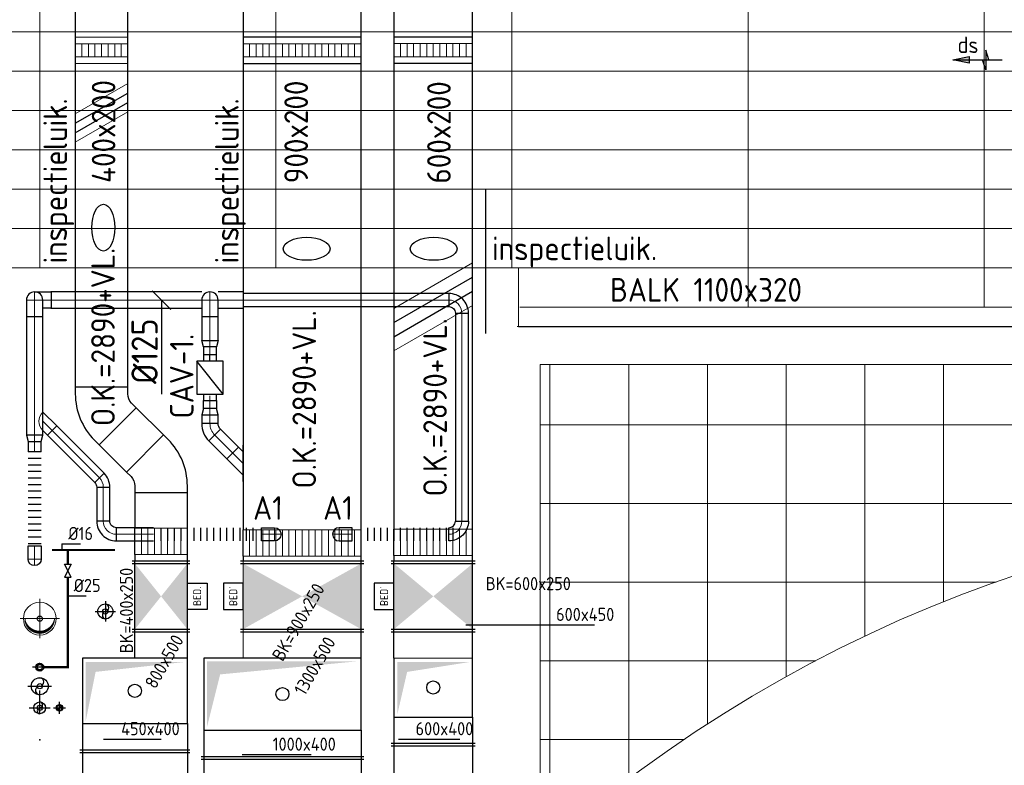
# Model space of a CAD drawing. Header units: millimetres. Extents: x -73257 to 31053, y 5203 to 51987.
# Tile 40 of 58: x -56721 to -49215, y 40026 to 45710. Entities that reach past the tile are written whole.
import ezdxf
from ezdxf.enums import TextEntityAlignment as Align

# ---------------------------------------------------------------- set-up
doc = ezdxf.new("R2010")
doc.units = ezdxf.units.MM
doc.header["$LTSCALE"] = 50
doc.linetypes.add('CENTER', pattern=[50.8, 31.75, -6.35, 6.35, -6.35])
doc.linetypes.add('DASHDOT', pattern=[25.4, 12.7, -6.35, 0, -6.35])
for name, color, linetype in [('4plfd', 254, 'Continuous'), ('BALKEN', 7, 'Continuous'), ('SCHACHT-SPARING', 7, 'Continuous'), ('WL$2----_STRAMIEN', 1, 'CENTER'), ('WL522---_HARTLIJN', 1, 'DASHDOT'), ('WL522---_VWA', 2, 'Continuous'), ('WL523---_HWA', 2, 'Continuous'), ('WL532---_GRIJS_WATER', 30, 'Continuous'), ('WL532---_KW-HD', 7, 'Continuous'), ('WL570---_RETOUR', 100, 'Continuous'), ('WL570---_TOEVOER', 200, 'Continuous'), ('WM570---_RETOUR', 2, 'Continuous'), ('WM570---_TOEVOER', 2, 'Continuous')]:
    doc.layers.add(name, color=color, linetype=linetype)
for name, color, linetype, lineweight in [('WL570---_BESTAAND-HARTLIJN', 161, 'Continuous', 0), ('WL570---_BESTAAND-MAATVOERING', 161, 'Continuous', 0), ('WL570---_BESTAAND-RETOUR', 140, 'Continuous', 0), ('WL570---_BESTAAND-TOEVOER', 180, 'Continuous', 0)]:
    doc.layers.add(name, color=color, linetype=linetype, lineweight=lineweight)
doc.styles.add('BURO-025', font='ISO96.shx', dxfattribs={"height": 125})
doc.styles.add('ISO', font='ISO', dxfattribs={"height": 162})
doc.styles.add('MAATVOERING', font='ISO')

# ---------------------------------------------------------------- blocks, each defined once
blk = doc.blocks.new('Groep-42')
at = {"color": 8, "linetype": 'Continuous', "lineweight": 13}
for p, q in [((-73154.9, 45099.1), (-11882.7, 45099.1)), ((-73154.9, 44799.1), (-11882.7, 44799.1)), ((-73154.9, 44499.1), (-11654.9, 44499.1)), ((-73154.9, 44199.1), (-11654.9, 44199.1)), ((-73154.9, 43899.1), (-11654.9, 43899.1)), ((-73154.9, 43599.1), (-11654.9, 43599.1)), ((-73154.9, 43299.1), (-11654.9, 43299.1))]:
    blk.add_line(p, q, dxfattribs=at)
blk = doc.blocks.new('Groep-47')
at = {"color": 8, "linetype": 'Continuous', "lineweight": 13}
for p, q in [((-37015.2, 42852.4), (-54815, 42852.4)), ((-37190.2, 42562.7), (-54639.8, 42562.4)), ((-54639.8, 42562.4), (-54639.8, 39402.4)), ((-54565, 38917), (-54565, 42562.4)), ((-53965, 39402.4), (-53965, 42562.4)), ((-53365, 39820.6), (-53365, 42562.4)), ((-52765, 40180.6), (-52765, 42562.4)), ((-52165, 40489.2), (-52165, 42562.4)), ((-51565, 40751.3), (-51565, 42562.4)), ((-54639.8, 42102.3), (-37190.2, 42102.3)), ((-54639.8, 41502.3), (-37190.2, 41502.3)), ((-54639.8, 40902.3), (-51163.8, 40902.3)), ((-54639.8, 40302.3), (-52539.6, 40302.3)), ((-54639.8, 39702.3), (-53543.9, 39702.3))]:
    blk.add_line(p, q, dxfattribs=at)
blk.add_arc((-47665, 31002.4), 10500, 227.95699, 132.0427, dxfattribs=at)
blk = doc.blocks.new('Groep-50')
at = {"color": 8, "linetype": 'Continuous', "lineweight": 13}
for p, q in [((-58454.9, 50199.1), (-58454.9, 43299.1)), ((-56654.9, 50199.1), (-56654.9, 43299.1)), ((-54854.9, 50199.1), (-54854.9, 43299.1)), ((-53054.9, 50199.1), (-53054.9, 42999.1)), ((-51254.9, 50199.1), (-51254.9, 42999.1)), ((-51254.9, 50199.1), (-51254.9, 42999.1)), ((-54854.9, 44749.1), (-54854.9, 43299.1)), ((-65654.9, 43299.1), (-37005.1, 43299.1)), ((-54804.9, 43299.1), (-54804.9, 42849.1)), ((-54794.9, 42999.1), (-37005.1, 42999.1)), ((-37005.1, 42849.1), (-54804.9, 42849.1))]:
    blk.add_line(p, q, dxfattribs=at)
at = {"color": 8}
for name in ['Groep-42', 'Groep-47']:
    blk.add_blockref(name, (0, 0), dxfattribs=at)
blk = doc.blocks.new('Block plafond 3e verd')
at = {"layer": '4plfd'}
blk.add_blockref('Groep-50', (73304.912, -19149.14), dxfattribs=at)
blk = doc.blocks.new('KARO')
for p, q in [((1, 0.5), (0, 0.5)), ((0, -0.5), (1, -0.5))]:
    blk.add_line(p, q)
at = {"invisible_edges": 15}
blk.add_3dface([(0, 0.5), (0, -0.5), (1, -0.5), (1, 0.5)], dxfattribs=at)
at = {"layer": 'WL570---_BESTAAND-HARTLIJN'}
blk.add_line((0, 0), (1, 0), dxfattribs=at)
blk = doc.blocks.new('FLLINE100')
blk.add_line((0, -50), (0, 50))
blk = doc.blocks.new('OEX1000077100')
at = {"rotation": 179.9999999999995}
for p in [(50, 0), (100, 0), (150, 0), (200, 0), (250, 0), (300, 0), (350, 0), (400, 0), (450, 0), (500, 0), (550, 0), (600, 0), (650, 0), (700, 0), (750, 0)]:
    blk.add_blockref('FLLINE100', p, dxfattribs=at)
blk = doc.blocks.new('OBO10000090R')
blk.add_lwpolyline([(150, -100, 0.414214), (0, 50), (0, -50, -0.414214), (50, -100)], format="xyb", close=True)
at = {"invisible_edges": 15}
for points in [[(8.7, -50.8), (26, 47.7), (0, 50), (0, -50)], [(17.1, -53), (51.3, 41), (26, 47.7), (8.7, -50.8)], [(25, -56.7), (75, 29.9), (51.3, 41), (17.1, -53)], [(32.1, -61.7), (96.4, 14.9), (75, 29.9), (25, -56.7)], [(38.3, -67.9), (114.9, -3.6), (96.4, 14.9), (32.1, -61.7)], [(43.3, -75), (129.9, -25), (114.9, -3.6), (38.3, -67.9)], [(47, -82.9), (141, -48.7), (129.9, -25), (43.3, -75)], [(49.2, -91.3), (147.7, -74), (141, -48.7), (47, -82.9)], [(50, -100), (150, -100), (147.7, -74), (49.2, -91.3)]]:
    blk.add_3dface(points, dxfattribs=at)
at = {"layer": 'WL570---_BESTAAND-HARTLIJN'}
blk.add_arc((0, -100), 100, 0, 90, dxfattribs=at)
blk = doc.blocks.new('OBO10000090ZE')
blk.add_lwpolyline([(-50, 0), (50, 0), (50, 100, 1), (-50, 100)], format="xyb", close=True)
at = {"layer": 'WL570---_BESTAAND-HARTLIJN'}
for points in [[(-50, 100), (50, 100)], [(0, 0), (0, 150)]]:
    blk.add_lwpolyline(points, dxfattribs=at)
blk = doc.blocks.new('OBO12500090ZE_1')
blk.add_lwpolyline([(0, 62.5), (125, 62.5), (125, -62.5), (62.5, -62.5)])
at = {"layer": 'WL570---_BESTAAND-HARTLIJN'}
blk.add_line((0, 0), (125, 0), dxfattribs=at)
blk = doc.blocks.new('OBO12500090ZE')
blk.add_lwpolyline([(-62.5, 0), (62.5, 0), (62.5, 125, 1), (-62.5, 125)], format="xyb", close=True)
at = {"layer": 'WL570---_BESTAAND-HARTLIJN'}
for points in [[(0, 0), (0, 187.5)], [(-62.5, 125), (62.5, 125)]]:
    blk.add_lwpolyline(points, dxfattribs=at)
blk = doc.blocks.new('OBO10000045H')
blk.add_lwpolyline([(50, -41.4, 0.198912), (6.1, 64.6), (-64.6, -6.1, -0.198912), (-50, -41.4)], format="xyb", close=True)
at = {"invisible_edges": 15}
for points in [[(-61.7, -9.3), (14.9, 55), (6.1, 64.6), (-64.6, -6.1)], [(-59, -12.7), (22.9, 44.6), (14.9, 55), (-61.7, -9.3)], [(-56.7, -16.4), (29.9, 33.6), (22.9, 44.6), (-59, -12.7)], [(-54.7, -20.3), (35.9, 22), (29.9, 33.6), (-56.7, -16.4)], [(-53, -24.3), (41, 9.9), (35.9, 22), (-54.7, -20.3)], [(-51.7, -28.5), (44.9, -2.6), (41, 9.9), (-53, -24.3)], [(-50.8, -32.7), (47.7, -15.4), (44.9, -2.6), (-51.7, -28.5)], [(-50.2, -37.1), (49.4, -28.3), (47.7, -15.4), (-50.8, -32.7)], [(-50, -41.4), (50, -41.4), (49.4, -28.3), (-50.2, -37.1)]]:
    blk.add_3dface(points, dxfattribs=at)
at = {"layer": 'WL570---_BESTAAND-HARTLIJN'}
blk.add_arc((-100, -41.4), 100, 0, 45, dxfattribs=at)
blk = doc.blocks.new('OSV1251000460G')
blk.add_lwpolyline([(0, -62.5), (46.7, -50), (46.7, 50), (0, 62.5)], close=True)
at = {"layer": 'WL570---_BESTAAND-HARTLIJN'}
blk.add_line((0, 0), (46.7, 0), dxfattribs=at)
blk = doc.blocks.new('OZA1600100045R')
blk.add_lwpolyline([(70.7, 0), (106.1, 35.4), (35.4, 106.1), (-70.7, 0)])
at = {"layer": 'WL570---_BESTAAND-HARTLIJN'}
blk.add_line((0, 0), (70.7, 70.7), dxfattribs=at)
at = {"layer": 'WL570---_BESTAAND-RETOUR'}
blk.add_arc((0, 70.7), 100, 225, 315, dxfattribs=at)
blk = doc.blocks.new('OBO10000090H')
blk.add_lwpolyline([(50, -100, 0.414214), (-100, 50), (-100, -50, -0.414214), (-50, -100)], format="xyb", close=True)
at = {"invisible_edges": 15}
for points in [[(-91.3, -50.8), (-74, 47.7), (-100, 50), (-100, -50)], [(-82.9, -53), (-48.7, 41), (-74, 47.7), (-91.3, -50.8)], [(-75, -56.7), (-25, 29.9), (-48.7, 41), (-82.9, -53)], [(-67.9, -61.7), (-3.6, 14.9), (-25, 29.9), (-75, -56.7)], [(-61.7, -67.9), (14.9, -3.6), (-3.6, 14.9), (-67.9, -61.7)], [(-56.7, -75), (29.9, -25), (14.9, -3.6), (-61.7, -67.9)], [(-53, -82.9), (41, -48.7), (29.9, -25), (-56.7, -75)], [(-50.8, -91.3), (47.7, -74), (41, -48.7), (-53, -82.9)], [(-50, -100), (50, -100), (47.7, -74), (-50.8, -91.3)]]:
    blk.add_3dface(points, dxfattribs=at)
at = {"layer": 'WL570---_BESTAAND-HARTLIJN'}
blk.add_arc((-100, -100), 100, 0, 90, dxfattribs=at)
blk = doc.blocks.new('OBO12500045H')
blk.add_lwpolyline([(62.5, -51.8, 0.198912), (7.6, 80.8), (-80.8, -7.6, -0.198912), (-62.5, -51.8)], format="xyb", close=True)
at = {"invisible_edges": 15}
for points in [[(-77.1, -11.6), (18.6, 68.7), (7.6, 80.8), (-80.8, -7.6)], [(-73.8, -15.9), (28.6, 55.8), (18.6, 68.7), (-77.1, -11.6)], [(-70.9, -20.5), (37.4, 42), (28.6, 55.8), (-73.8, -15.9)], [(-68.4, -25.4), (44.9, 27.5), (37.4, 42), (-70.9, -20.5)], [(-66.3, -30.4), (51.2, 12.4), (44.9, 27.5), (-68.4, -25.4)], [(-64.6, -35.6), (56.1, -3.2), (51.2, 12.4), (-66.3, -30.4)], [(-63.4, -40.9), (59.7, -19.2), (56.1, -3.2), (-64.6, -35.6)], [(-62.7, -46.3), (61.8, -35.4), (59.7, -19.2), (-63.4, -40.9)], [(-62.5, -51.8), (62.5, -51.8), (61.8, -35.4), (-62.7, -46.3)]]:
    blk.add_3dface(points, dxfattribs=at)
at = {"layer": 'WL570---_BESTAAND-HARTLIJN'}
blk.add_arc((-125, -51.8), 125, 0, 45, dxfattribs=at)
blk = doc.blocks.new('OAF12500045R')
blk.add_line((-138.4, 0), (138.4, 0))
blk.add_lwpolyline([(-88.4, 0), (35.4, 123.7), (123.7, 35.4), (88.4, 0)])
at = {"layer": 'WL570---_BESTAAND-HARTLIJN'}
blk.add_line((79.5, 79.5), (0, 0), dxfattribs=at)
blk = doc.blocks.new('OSV1251000460K')
blk.add_lwpolyline([(-46.7, -62.5), (0, -50), (0, 50), (-46.7, 62.5)], close=True)
at = {"layer": 'WL570---_BESTAAND-HARTLIJN'}
blk.add_line((-46.7, 0), (0, 0), dxfattribs=at)
blk = doc.blocks.new('VBX1001000010025000')
at = {"layer": 'WL570---_TOEVOER'}
for p, q in [((50, -100), (300, 100)), ((300, 0), (350, 0))]:
    blk.add_line(p, q, dxfattribs=at)
blk.add_lwpolyline([(50, -100), (300, -100), (300, 100), (50, 100)], close=True, dxfattribs=at)
for points in [[(50, 50), (0, 50), (0, -50), (50, -50)], [(300, -50), (350, -50), (350, 50), (300, 50)]]:
    blk.add_lwpolyline(points, dxfattribs=at)
blk = doc.blocks.new('*X15')
at = {"color": 0}
for p, q in [((-0.33, 0.237), (-0.33, 0.309)), ((-0.32, 0.247), (-0.32, 0.319)), ((-0.31, 0.256), (-0.31, 0.329)), ((-0.3, 0.265), (-0.3, 0.338)), ((-0.29, 0.273), (-0.29, 0.347)), ((-0.28, 0.281), (-0.28, 0.355)), ((-0.27, 0.289), (-0.27, 0.363)), ((-0.26, 0.296), (-0.26, 0.37)), ((-0.25, 0.302), (-0.25, 0.377)), ((-0.24, 0.309), (-0.24, 0.383)), ((-0.23, 0.315), (-0.23, 0.389)), ((-0.22, 0.32), (-0.22, 0.395)), ((-0.21, 0.326), (-0.21, 0.4)), ((-0.2, 0.331), (-0.2, 0.405)), ((-0.19, 0.335), (-0.19, 0.41)), ((-0.18, 0.34), (-0.18, 0.415)), ((-0.17, 0.344), (-0.17, 0.419)), ((-0.16, 0.348), (-0.16, 0.423)), ((-0.15, 0.351), (-0.15, 0.426)), ((-0.14, 0.355), (-0.14, 0.43)), ((-0.13, 0.358), (-0.13, 0.433)), ((-0.12, 0.36), (-0.12, 0.436)), ((-0.11, 0.363), (-0.11, 0.439)), ((-0.1, 0.365), (-0.1, 0.441)), ((-0.09, 0.367), (-0.09, 0.443)), ((-0.08, 0.369), (-0.08, 0.445)), ((-0.07, 0.371), (-0.07, 0.447)), ((-0.06, 0.372), (-0.06, 0.448)), ((-0.05, 0.374), (-0.05, 0.449)), ((-0.04, 0.375), (-0.04, 0.45)), ((-0.03, 0.375), (-0.03, 0.451)), ((-0.02, 0.376), (-0.02, 0.452)), ((-0.01, 0.376), (-0.01, 0.452)), ((0, 0.376), (0, 0.452)), ((0.01, 0.376), (0.01, 0.452)), ((0.02, 0.376), (0.02, 0.452)), ((0.03, 0.375), (0.03, 0.451)), ((0.04, 0.375), (0.04, 0.45)), ((0.05, 0.374), (0.05, 0.449)), ((0.06, 0.372), (0.06, 0.448)), ((0.07, 0.371), (0.07, 0.447)), ((0.08, 0.369), (0.08, 0.445)), ((0.09, 0.367), (0.09, 0.443)), ((0.1, 0.365), (0.1, 0.441)), ((0.11, 0.363), (0.11, 0.439)), ((0.12, 0.36), (0.12, 0.436)), ((0.13, 0.358), (0.13, 0.433)), ((0.14, 0.355), (0.14, 0.43)), ((0.15, 0.351), (0.15, 0.426)), ((0.16, 0.348), (0.16, 0.423)), ((0.17, 0.344), (0.17, 0.419)), ((0.18, 0.34), (0.18, 0.415)), ((0.19, 0.335), (0.19, 0.41)), ((0.2, 0.331), (0.2, 0.405)), ((0.21, 0.326), (0.21, 0.4)), ((0.22, 0.32), (0.22, 0.395)), ((0.23, 0.315), (0.23, 0.389)), ((0.24, 0.309), (0.24, 0.383)), ((0.25, 0.302), (0.25, 0.377)), ((0.26, 0.296), (0.26, 0.37)), ((0.27, 0.289), (0.27, 0.363)), ((0.28, 0.281), (0.28, 0.355)), ((0.29, 0.273), (0.29, 0.347)), ((0.3, 0.265), (0.3, 0.338)), ((0.31, 0.256), (0.31, 0.329)), ((0.32, 0.247), (0.32, 0.319)), ((0.33, 0.237), (0.33, 0.309)), ((-0.45, 0.011), (-0.45, 0.044)), ((-0.44, 0.05), (-0.44, 0.104)), ((-0.43, 0.079), (-0.43, 0.14)), ((-0.42, 0.104), (-0.42, 0.167)), ((-0.41, 0.125), (-0.41, 0.191)), ((-0.4, 0.143), (-0.4, 0.211)), ((-0.39, 0.16), (-0.39, 0.229)), ((-0.38, 0.175), (-0.38, 0.245)), ((-0.37, 0.189), (-0.37, 0.26)), ((-0.36, 0.203), (-0.36, 0.273)), ((-0.35, 0.215), (-0.35, 0.286)), ((-0.34, 0.226), (-0.34, 0.298)), ((0.34, 0.226), (0.34, 0.298)), ((0.35, 0.215), (0.35, 0.286)), ((0.36, 0.203), (0.36, 0.273)), ((0.37, 0.189), (0.37, 0.26)), ((0.38, 0.175), (0.38, 0.245)), ((0.39, 0.16), (0.39, 0.229)), ((0.4, 0.143), (0.4, 0.211)), ((0.41, 0.125), (0.41, 0.191)), ((0.42, 0.104), (0.42, 0.167)), ((0.43, 0.079), (0.43, 0.14)), ((0.44, 0.05), (0.44, 0.104)), ((0.45, 0.011), (0.45, 0.044))]:
    blk.add_line(p, q, dxfattribs=at)
blk = doc.blocks.new('KARODS')
blk.add_circle((0, 0), 0.5)
at = {"layer": 'WL570---_BESTAAND-HARTLIJN'}
for p, q in [((0, -0.6), (0, 0.6)), ((-0.6, 0), (0.6, 0))]:
    blk.add_line(p, q, dxfattribs=at)
at = {"layer": 'WL570---_BESTAAND-TOEVOER'}
blk.add_blockref('*X15', (0, 0), dxfattribs=at)
blk = doc.blocks.new('$RPIJL')
for points in [[(10, 17.3, 0, 16.7, 0), (35, 60.6, 0, 0, 0), (94.3, 163.4, 0, 0, 0)], [(-94.3, -163.4, 0, 16.7, 0), (-69.3, -120.1, 0, 0, 0), (-10, -17.3, 0, 0, 0)]]:
    blk.add_lwpolyline(points, format="xyseb")
blk.add_circle((0, 0), 20)
blk = doc.blocks.new('*X220')
at = {"color": 0}
for p, q in [((21295.2, 13054.3), (21287.5, 13062)), ((21292.8, 13053.4), (21300.6, 13061.2)), ((21300.6, 13061.2), (21304.2, 13064.8)), ((21329.7, 13042.3), (21307.8, 13064.1)), ((21299.6, 13005), (21270.6, 13034)), ((21270.8, 13031.4), (21274.4, 13035)), ((21274.4, 13035), (21282.1, 13042.8)), ((21282.8, 13044.2), (21275.5, 13051.5)), ((21277.6, 13015.7), (21284.7, 13022.8)), ((21290.9, 13006.6), (21299.3, 13015)), ((21317.1, 13009.9), (21309.8, 13017.2)), ((21312.7, 13050.9), (21319.8, 13058)), ((21316, 13009.2), (21326.3, 13019.6)), ((21327.6, 13021.9), (21319.8, 13029.6)), ((21320.5, 13036.2), (21329, 13044.7))]:
    blk.add_line(p, q, dxfattribs=at)
blk = doc.blocks.new('$RPIJL2')
blk.add_lwpolyline([(94.3, 163.4, 0, 16.7, 0), (69.3, 120.1, 0, 0, 0), (10, 17.3, 0, 0, 0)], format="xyseb")
blk.add_circle((0, 0), 20)
blk = doc.blocks.new('BEDIENING')
blk.add_lwpolyline([(0, -100), (0, 100), (150, 100), (150, -100)], close=True)
at = {"layer": 'WL570---_RETOUR', "style": 'ISO'}
blk.add_text('BED.', height=60, rotation=90, dxfattribs=at).set_placement((75, 0), align=Align.MIDDLE_CENTER)
blk = doc.blocks.new('KARH')
for p, q in [((1, 0.5), (0, 0.5)), ((0, -0.5), (1, -0.5))]:
    blk.add_line(p, q)
at = {"invisible_edges": 15}
blk.add_3dface([(0, 0.5), (0, -0.5), (1, -0.5), (1, 0.5)], dxfattribs=at)
blk = doc.blocks.new('VV360025060020002000GO')
for p, q in [((0, 300), (200, 300)), ((0, -300), (200, -300))]:
    blk.add_line(p, q)
at = {"layer": 'WL570---_BESTAAND-TOEVOER'}
for p, q in [((0, -300), (0, 300)), ((0, 250), (200, 250)), ((200, -300), (200, 300)), ((0, 200), (200, 200)), ((0, 150), (200, 150)), ((0, 100), (200, 100)), ((0, 50), (200, 50)), ((0, 0), (200, 0)), ((0, -50), (200, -50)), ((0, -100), (200, -100)), ((0, -150), (200, -150)), ((0, -200), (200, -200)), ((0, -250), (200, -250))]:
    blk.add_line(p, q, dxfattribs=at)
blk = doc.blocks.new('VSP90025090025015-1')
blk.add_lwpolyline([(0, -450), (200, -450), (200, 450), (0, 450)], close=True)
at = {"layer": 'WL570---_BESTAAND-RETOUR'}
for p, q in [((50, -450), (50, 450)), ((50, 400), (150, 400)), ((150, -450), (150, 450)), ((50, 350), (150, 350)), ((50, 300), (150, 300)), ((50, 250), (150, 250)), ((50, 200), (150, 200)), ((50, 150), (150, 150)), ((50, 100), (150, 100)), ((50, 50), (150, 50)), ((50, 0), (150, 0)), ((50, -50), (150, -50)), ((50, -100), (150, -100)), ((50, -150), (150, -150)), ((50, -200), (150, -200)), ((50, -250), (150, -250)), ((50, -300), (150, -300)), ((50, -350), (150, -350)), ((50, -400), (150, -400))]:
    blk.add_line(p, q, dxfattribs=at)
blk = doc.blocks.new('VV340025040020002000GO')
for p, q in [((0, 200), (200, 200)), ((0, -200), (200, -200))]:
    blk.add_line(p, q)
at = {"layer": 'WL570---_BESTAAND-TOEVOER'}
for p, q in [((0, -200), (0, 200)), ((200, -200), (200, 200)), ((0, 150), (200, 150)), ((0, 100), (200, 100)), ((0, 50), (200, 50)), ((0, 0), (200, 0)), ((0, -50), (200, -50)), ((0, -100), (200, -100)), ((0, -150), (200, -150))]:
    blk.add_line(p, q, dxfattribs=at)
blk = doc.blocks.new('VSP60020060020015-1')
blk.add_lwpolyline([(0, -300), (200, -300), (200, 300), (0, 300)], close=True)
at = {"layer": 'WL570---_BESTAAND-TOEVOER'}
for p, q in [((50, -300), (50, 300)), ((50, 250), (150, 250)), ((150, -300), (150, 300)), ((50, 200), (150, 200)), ((50, 150), (150, 150)), ((50, 100), (150, 100)), ((50, 50), (150, 50)), ((50, 0), (150, 0)), ((50, -50), (150, -50)), ((50, -100), (150, -100)), ((50, -150), (150, -150)), ((50, -200), (150, -200)), ((50, -250), (150, -250))]:
    blk.add_line(p, q, dxfattribs=at)
blk = doc.blocks.new('VV390025090020002000GO')
for p, q in [((0, 450), (200, 450)), ((0, -450), (200, -450))]:
    blk.add_line(p, q)
at = {"layer": 'WL570---_BESTAAND-RETOUR'}
for p, q in [((0, -450), (0, 450)), ((0, 400), (200, 400)), ((200, -450), (200, 450)), ((0, 350), (200, 350)), ((0, 300), (200, 300)), ((0, 250), (200, 250)), ((0, 200), (200, 200)), ((0, 150), (200, 150)), ((0, 100), (200, 100)), ((0, 50), (200, 50)), ((0, 0), (200, 0)), ((0, -50), (200, -50)), ((0, -100), (200, -100)), ((0, -150), (200, -150)), ((0, -200), (200, -200)), ((0, -250), (200, -250)), ((0, -300), (200, -300)), ((0, -350), (200, -350)), ((0, -400), (200, -400))]:
    blk.add_line(p, q, dxfattribs=at)
blk = doc.blocks.new('VBO40020000050451-100')
blk.add_lwpolyline([(-200, -174.3), (200, -174.3), (200, -124.3, 0.198912), (53.6, 229.3), (18.2, 264.6), (-264.6, -18.2), (-229.3, -53.6, -0.198912), (-200, -124.3)], format="xyb", close=True)
blk = doc.blocks.new('VSP40020040020015-0')
blk.add_lwpolyline([(0, -200), (200, -200), (200, 200), (0, 200)], close=True)
at = {"layer": 'WL570---_BESTAAND-TOEVOER'}
for p, q in [((50, -200), (50, 200)), ((150, -200), (150, 200)), ((50, 150), (150, 150)), ((50, 100), (150, 100)), ((50, 50), (150, 50)), ((50, 0), (150, 0)), ((50, -50), (150, -50)), ((50, -100), (150, -100)), ((50, -150), (150, -150))]:
    blk.add_line(p, q, dxfattribs=at)
blk = doc.blocks.new('UISO')
for p, q in [((0, 0.18), (1, 0.757)), ((0, 0), (1, 0.577))]:
    blk.add_line(p, q)
at = {"layer": 'WL570---_BESTAAND-TOEVOER'}
for p, q in [((0, 0.36), (1, 0.937)), ((0, -0.18), (1, 0.397))]:
    blk.add_line(p, q, dxfattribs=at)
blk = doc.blocks.new('MVLINE')
blk.add_line((35.4, -35.4), (-35.4, 35.4))
blk = doc.blocks.new('LU-PIJL6')
at = {"color": 0, "linetype": 'Continuous'}
for p, q in [((0, 0), (-7.5, 0)), ((-5.5, 0), (-5, -1.5)), ((-5, -1.5), (-5, 1.5)), ((-5, 1.5), (-4.5, 0)), ((-2.5, -0.5), (-2.5, 0.5)), ((-2.5, 0.5), (0, 0)), ((0, 0), (-2.5, -0.5))]:
    blk.add_line(p, q, dxfattribs=at)
blk.add_solid([(-2.5, 0.5), (-2.5, -0.5), (0, 0)], dxfattribs=at)

msp = doc.modelspace()

# ---------------------------------------------------------------- linework, layer by layer
at = {"layer": 'BALKEN', "linetype": 'Continuous'}
msp.add_line((-53167.067, 43319.092), (-53167.067, 44419.092), dxfattribs=at)
msp.add_line((-53167.067, 43319.092), (-53167.067, 44419.092), dxfattribs=at)
at = {"layer": 'SCHACHT-SPARING'}
for p, q in [((-56398.891, 41713.518), (-56256.676, 41713.518)), ((-56398.891, 41713.518), (-56398.891, 41668.084)), ((-56357.204, 41317.327), (-56214.989, 41317.327))]:
    msp.add_line(p, q, dxfattribs=at)
msp.add_point((-56568.296, 40219.092), dxfattribs=at)
at = {"layer": 'WL$2----_STRAMIEN'}
msp.add_line((-56068.296, 41276.292), (-56068.296, 41121.892), dxfattribs=at)
at = {"layer": 'WL522---_HARTLIJN'}
msp.add_line((-56145.496, 41199.092), (-55991.096, 41199.092), dxfattribs=at)
at = {"layer": 'WL522---_VWA', "color": 1, "linetype": 'DASHDOT'}
for p, q in [((-56658.296, 40629.092), (-56478.296, 40629.092)), ((-56568.296, 40416.926), (-56568.296, 40596.926))]:
    msp.add_line(p, q, dxfattribs=at)
at = {"layer": 'WL522---_VWA'}
for centre, radius in [((-56068.296, 41199.092), 57.2), ((-56568.296, 40629.092), 65)]:
    msp.add_circle(centre, radius, dxfattribs=at)
for centre, radius, start, end in [((-56071.722, 41227.692), 28.804, 276.8308822, 83.1691178), ((-56061.014, 41170.492), 29.512, 104.283709, 255.716291), ((-56569.833, 40661.531), 32.62, 273.2289816, 86.4983941), ((-56568.266, 40596.528), 32.436, 89.522175, 269.9476216), ((-56564.178, 40441.592), 22.874, 100.3694737, 259.6305263), ((-56568.854, 40486.592), 22.507, 271.4224904, 88.5775096), ((-56416.008, 40451.592), 12.708, 100.3694737, 259.6305263), ((-56418.606, 40476.592), 12.504, 271.4224904, 88.5775096)]:
    msp.add_arc(centre, radius, start, end, dxfattribs=at)
at = {"layer": 'WL523---_HWA', "color": 1, "linetype": 'DASHDOT'}
for p, q in [((-56648.296, 40464.092), (-56488.296, 40464.092)), ((-56463.296, 40464.092), (-56373.296, 40464.092)), ((-56418.296, 40419.092), (-56418.296, 40509.092))]:
    msp.add_line(p, q, dxfattribs=at)
at = {"layer": 'WL523---_HWA'}
for centre, radius in [((-56568.296, 40464.092), 45), ((-56418.296, 40464.092), 25)]:
    msp.add_circle(centre, radius, dxfattribs=at)
at = {"layer": 'WL532---_GRIJS_WATER', "const_width": 16}
for points in [[(-56354.343, 41559.819), (-56354.343, 41668.084), (-56474.815, 41668.084)], [(-56354.343, 41668.084), (-55994.563, 41668.084)], [(-56538.296, 40774.092), (-56354.343, 40774.092), (-56354.343, 41459.819)]]:
    msp.add_lwpolyline(points, dxfattribs=at)
at = {"layer": 'WL532---_GRIJS_WATER'}
msp.add_lwpolyline([(-56379.343, 41459.819), (-56329.343, 41459.819), (-56379.343, 41559.819), (-56329.343, 41559.819)], close=True, dxfattribs=at)
for radius in [30, 20]:
    msp.add_circle((-56568.296, 40774.092), radius, dxfattribs=at)
at = {"layer": 'WL532---_KW-HD', "color": 1, "linetype": 'DASHDOT'}
msp.add_line((-56513.296, 40774.092), (-56623.296, 40774.092), dxfattribs=at)
at = {"layer": 'WL570---_BESTAAND-RETOUR'}
msp.add_line((-55018.296, 40844.092), (-55018.296, 41584.092), dxfattribs=at)
at = {"layer": 'WL570---_BESTAAND-TOEVOER'}
msp.add_line((-53268.296, 40844.092), (-53868.296, 40844.092), dxfattribs=at)
at = {"layer": 'WL570---_RETOUR'}
for p, q in [((-55038.296, 41584.092), (-54098.296, 41584.092)), ((-54118.296, 40844.092), (-54118.296, 41584.092)), ((-55038.296, 41564.092), (-54098.296, 41564.092)), ((-55038.296, 41064.092), (-54098.296, 41064.092)), ((-55038.296, 41044.092), (-54098.296, 41044.092)), ((-55318.296, 40294.092), (-55318.296, 38951.689)), ((-54118.296, 40294.092), (-54118.296, 38951.689)), ((-55338.296, 40094.092), (-54098.296, 40094.092)), ((-55338.296, 40074.092), (-54098.296, 40074.092))]:
    msp.add_line(p, q, dxfattribs=at)
msp.add_lwpolyline([(-55318.296, 40844.092), (-55318.296, 40294.092), (-54118.296, 40294.092), (-54118.296, 40844.092)], close=True, dxfattribs=at)
msp.add_ellipse((-54533.908, 43963.809), major_axis=(-178.409, 0), ratio=0.48971085, dxfattribs=at)
for points in [[(-55018.296, 41564.092), (-55018.296, 41064.092), (-54118.296, 41064.092), (-54118.296, 41564.092)], [(-55193.296, 40719.092), (-54143.296, 40819.092), (-55293.296, 40819.092)], [(-55293.296, 40319.092), (-55193.296, 40719.092), (-55293.296, 40819.092)]]:
    msp.add_solid(points, dxfattribs=at)
at = {"layer": 'WL570---_TOEVOER'}
for p, q in [((-55863.296, 41584.092), (-55423.296, 41584.092)), ((-55843.296, 40844.092), (-55843.296, 41584.092)), ((-55443.296, 40844.092), (-55443.296, 41584.092)), ((-53888.296, 41584.092), (-53248.296, 41584.092)), ((-53868.296, 40844.092), (-53868.296, 41584.092)), ((-53268.296, 40844.092), (-53268.296, 41584.092)), ((-55863.296, 41564.092), (-55423.296, 41564.092)), ((-53888.296, 41564.092), (-53248.296, 41564.092)), ((-55863.296, 41064.092), (-55423.296, 41064.092)), ((-53888.296, 41064.092), (-53248.296, 41064.092)), ((-55863.296, 41044.092), (-55423.296, 41044.092)), ((-53888.296, 41044.092), (-53248.296, 41044.092)), ((-55443.296, 40844.092), (-56243.296, 40844.092)), ((-53868.296, 40394.092), (-53868.296, 39051.689)), ((-53268.296, 40394.092), (-53268.296, 38951.689)), ((-56243.296, 40344.092), (-56243.296, 39001.689)), ((-55443.296, 40344.092), (-55443.296, 38901.689)), ((-53888.296, 40174.092), (-53248.296, 40174.092)), ((-56263.296, 40144.092), (-55423.296, 40144.092)), ((-56263.296, 40124.092), (-55423.296, 40124.092))]:
    msp.add_line(p, q, dxfattribs=at)
for points in [[(-56243.296, 40844.092), (-56243.296, 40344.092), (-55443.296, 40344.092), (-55443.296, 40844.092)], [(-53868.296, 40844.092), (-53868.296, 40394.092), (-53268.296, 40394.092), (-53268.296, 40844.092)]]:
    msp.add_lwpolyline(points, dxfattribs=at)
for centre, major_axis in [((-56083.123, 44124.747), (0, -178.409)), ((-53565.175, 43963.809), (-178.409, 0))]:
    msp.add_ellipse(centre, major_axis=major_axis, ratio=0.48971085, dxfattribs=at)
for points in [[(-55843.296, 41564.092), (-55843.296, 41064.092), (-55443.296, 41064.092), (-55443.296, 41564.092)], [(-53868.296, 41564.092), (-53868.296, 41064.092), (-53268.296, 41064.092), (-53268.296, 41564.092)], [(-56142.723, 40738.224), (-55467.723, 40813.224), (-56217.723, 40813.224)], [(-56217.723, 40363.224), (-56142.723, 40738.224), (-56217.723, 40813.224)], [(-53767.723, 40738.224), (-53292.723, 40813.224), (-53842.723, 40813.224)], [(-53842.723, 40413.224), (-53767.723, 40738.224), (-53842.723, 40813.224)]]:
    msp.add_solid(points, dxfattribs=at)
at = {"layer": 'WM570---_TOEVOER'}
for p, q in [((-53319.214, 41096.687), (-52338.4, 41096.687)), ((-56082.969, 40225.14), (-55641.947, 40225.14)), ((-53888.296, 40194.092), (-53248.296, 40194.092)), ((-53832.969, 40225.14), (-53366.446, 40225.14)), ((-55025.195, 40107.417), (-54499.097, 40107.417))]:
    msp.add_line(p, q, dxfattribs=at)
msp.add_lwpolyline([(-55639.848, 43573.023), (-55639.848, 43482.666), (-55639.848, 42856.476)], dxfattribs=at)
for points in [[(-55531.021, 41134.967, 0, 33.333, 0), (-55581.021, 41048.365, 0, 0, 0), (-55818.296, 40637.393, 0, 0, 0)], [(-53256.021, 41159.967, 0, 33.333, 0), (-53306.021, 41073.365, 0, 0, 0), (-53543.296, 40662.393, 0, 0, 0)], [(-54693.296, 40612.393, 0, 33.333, 0), (-54643.296, 40698.996, 0, 0, 0), (-54406.021, 41109.967, 0, 0, 0)], [(-56155.57, 40053.217, 0, 33.333, 0), (-56105.57, 40139.819, 0, 0, 0), (-55868.296, 40550.791, 0, 0, 0)], [(-54743.296, 40525.791, 0, 33.333, 0), (-54793.296, 40439.188, 0, 0, 0), (-55030.57, 40028.217, 0, 0, 0)], [(-53880.57, 40078.217, 0, 33.333, 0), (-53830.57, 40164.819, 0, 0, 0), (-53593.296, 40575.791, 0, 0, 0)]]:
    msp.add_lwpolyline(points, format="xyseb", dxfattribs=at)
for centre in [(-55843.296, 40594.092), (-54718.296, 40569.092), (-53568.296, 40619.092)]:
    msp.add_circle(centre, 50, dxfattribs=at)

# ---------------------------------------------------------------- block references
at = {"layer": 'SCHACHT-SPARING'}
for p in [(-56068.296, 41199.092), (-56568.296, 40464.092)]:
    msp.add_blockref('$RPIJL', p, dxfattribs=at)
at = {"layer": 'SCHACHT-SPARING', "rotation": 180}
for name, p in [('$RPIJL', (-56568.296, 41144.092)), ('$RPIJL', (-56568.296, 40774.092)), ('$RPIJL', (-56568.296, 40629.092)), ('$RPIJL2', (-56418.296, 40464.092))]:
    msp.add_blockref(name, p, dxfattribs=at)
at = {"layer": 'WL532---_GRIJS_WATER', "color": 1, "rotation": 270}
msp.add_blockref('*X220', (-69603.277, 62074.537), dxfattribs=at)
at = {"layer": 'WL570---_BESTAAND-RETOUR'}
for name, p, xscale, yscale, zscale, rotation in [('KARO', (-55270.901, 42805.054), 36.58585894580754, 100, 100, 90), ('KARODS', (-56568.296, 41144.092), 250, 250, 250, 180)]:
    msp.add_blockref(name, p, dxfattribs=dict(at, xscale=xscale, yscale=yscale, zscale=zscale, rotation=rotation))
at = {"layer": 'WL570---_BESTAAND-TOEVOER', "rotation": 90}
msp.add_blockref('VSP40020040020015-0', (-56097.257, 45376.925), dxfattribs=at)
at = {"layer": 'WL570---_RETOUR'}
for name, p in [('Block plafond 3e verd', (-71418.596, 19669.012)), ('OBO12500090ZE', (-56607.408, 43448.023)), ('OBO12500090ZE_1', (-56607.408, 43573.023)), ('OBO12500090ZE', (-55270.901, 43448.023)), ('OBO10000090H', (-53350.19, 43572.984)), ('OBO10000045H', (-56084.043, 42187.54)), ('OEX1000077100', (-54169.892, 41787.228))]:
    msp.add_blockref(name, p, dxfattribs=at)
for name, p, xscale, yscale, zscale, rotation in [('KARH', (-54568.296, 41820.177), 5899.204887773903, 900, 200, 90.001942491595), ('LU-PIJL6', (-49607.034, 45404.012), 50, 50, 50, 180), ('KARO', (-53450.285, 43572.984), 1568.248824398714, 100, 100, 179.9999999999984), ('KARO', (-53350.19, 41887.228), 1585.513490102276, 100, 100, 89.9999999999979), ('KARO', (-56607.408, 42541.72), 906.2537790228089, 125, 125, 89.9999999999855), ('KARO', (-55270.901, 43263.583), 184.4315110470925, 125, 125, 90), ('KARO', (-55270.901, 43155.272), 61.56389836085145, 100, 100, 90), ('KARO', (-55270.901, 42806.711), -61.56389836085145, 100, 100, 90), ('KARO', (-55270.901, 42698.4), 66.68507540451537, 125, 125, 270), ('KARO', (-56474.198, 42577.695), 510.3403511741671, 100, 100, 314.999999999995), ('KARO', (-55234.289, 42543.327), 192.6785628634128, 125, 125, 314.9999999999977), ('KARO', (-56607.408, 42495.069), 79.79886175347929, 100, 100, 270), ('KARO', (-56084.043, 42146.119), 258.8907921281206, 100, 100, 269.9999999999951), ('KARH', (-54568.296, 41584.092), 36.08502109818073, 900, 250, 90)]:
    msp.add_blockref(name, p, dxfattribs=dict(at, xscale=xscale, yscale=yscale, zscale=zscale, rotation=rotation))
for name, p, rotation in [('VSP90025090025015-1', (-54568.296, 45376.373), 89.99999999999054), ('VBX1001000010025000', (-55270.901, 42805.992), 90), ('OZA1600100045R', (-56544.908, 42648.405), 270), ('OSV1251000460K', (-55270.901, 42745.051), 90), ('OBO12500045H', (-55270.901, 42579.938), 180), ('OSV1251000460G', (-56607.408, 42541.72), 270), ('OAF12500045R', (-55018.496, 42327.533), 90), ('OBO10000090R', (-55984.043, 41787.228), 179.9999999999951), ('VV390025090020002000GO', (-54568.296, 41620.177), 90), ('OBO10000090ZE', (-54185.93, 41787.228), 89.99999999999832)]:
    msp.add_blockref(name, p, dxfattribs=dict(at, rotation=rotation))
for p, xscale, yscale, zscale in [((-56483.44, 43573.023), 185.085992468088, 125, 125), ((-56298.354, 43573.023), 400.5462667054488, 125, 125), ((-55897.808, 43573.023), 564.0142378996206, 125, 125), ((-55207.497, 43573.023), 189.0014253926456, 125, 125), ((-55982.462, 41787.228), 280.7616843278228, 100, 100)]:
    msp.add_blockref('KARO', p, dxfattribs=dict(at, xscale=xscale, yscale=yscale, zscale=zscale))
at = {"layer": 'WL570---_RETOUR', "xscale": -1}
for name, p, rotation in [('OSV1251000460K', (-55270.901, 43216.933), 90), ('OEX1000077100', (-56607.408, 41665.176), 269.9999999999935), ('OBO10000090R', (-53450.19, 41787.228), 180), ('OEX1000077100', (-54894.066, 41787.228), 359.9999999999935), ('OBO10000090ZE', (-54878.028, 41787.228), 269.9999999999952), ('OBO10000090ZE', (-56607.408, 41698.388), 180), ('BEDIENING', (-55018.296, 41314.092), 359.9999999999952)]:
    msp.add_blockref(name, p, dxfattribs=dict(at, rotation=rotation))
at = {"layer": 'WL570---_TOEVOER'}
for p, xscale, yscale, zscale, rotation in [((-56097.257, 42908.505), 4538.785791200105, 400, 200, 90), ((-53568.496, 41826.448), 5597.172870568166, 600, 200, 90), ((-55766.519, 42403.503), 293.4699462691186, 400, 200, 135.0000000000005), ((-55643.296, 41833.805), 272.2105973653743, 400, 200, 90), ((-55643.296, 41584.092), 49.71275271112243, 400, 250, 89.99999999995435), ((-53568.296, 41584.092), 42.35551858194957, 600, 250, 90)]:
    msp.add_blockref('KARH', p, dxfattribs=dict(at, xscale=xscale, yscale=yscale, zscale=zscale, rotation=rotation))
for name, p, rotation in [('VSP60020060020015-1', (-53568.496, 45577.813), 270), ('VBO40020000050451-100', (-56097.257, 42734.241), 180), ('VV340025040020002000GO', (-55643.296, 41633.805), 90), ('VV360025060020002000GO', (-53568.296, 41626.448), 90)]:
    msp.add_blockref(name, p, dxfattribs=dict(at, rotation=rotation))
for p, xscale, yscale, zscale in [((-56297.257, 44848.589), 400, 400, 400), ((-53868.496, 43293.781), 600, 600, 600)]:
    msp.add_blockref('UISO', p, dxfattribs=dict(at, xscale=xscale, yscale=yscale, zscale=zscale))
for name, p in [('VBO40020000050451-100', (-55643.296, 42280.279)), ('BEDIENING', (-55443.296, 41314.092))]:
    msp.add_blockref(name, p, dxfattribs=at)
at = {"layer": 'WL570---_TOEVOER', "xscale": -1, "rotation": 359.9999999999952}
msp.add_blockref('BEDIENING', (-53868.296, 41314.092), dxfattribs=at)
at = {"layer": 'WM570---_TOEVOER', "xscale": 2, "yscale": 2, "zscale": 2, "rotation": 179.9999999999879}
msp.add_blockref('MVLINE', (-55639.848, 43573.023), dxfattribs=at)

# ---------------------------------------------------------------- texts
at = {"layer": 'BALKEN', "linetype": 'Continuous', "style": 'ISO'}
msp.add_text('BALK 1100x320', height=180, dxfattribs=at).set_placement((-52221.996, 43560.822))
at = {"layer": 'WL570---_BESTAAND-MAATVOERING', "style": 'MAATVOERING'}
for p in [(-54941.772, 41898.798), (-54407.87, 41898.798)]:
    msp.add_text('A1', height=180, rotation=359.8178412, dxfattribs=at).set_placement(p)
at = {"layer": 'WL570---_BESTAAND-RETOUR', "style": 'ISO'}
for s, p in [('%%c16', (-56350.661, 41713.518)), ('%%c25', (-56308.974, 41317.327))]:
    msp.add_text(s, height=100, dxfattribs=at).set_placement(p, align=Align.BOTTOM_LEFT)
at = {"layer": 'WM570---_RETOUR'}
for s, style, p in [('inspectieluik.', 'MAATVOERING', (-55052.183, 43851.307)), ('900x200', 'ISO', (-54523.743, 44463.533))]:
    msp.add_text(s, height=180, rotation=90, dxfattribs=dict(at, style=style)).set_placement(p)
at = {"layer": 'WM570---_TOEVOER', "lineweight": 0, "style": 'BURO-025'}
msp.add_text('ds', height=125, dxfattribs=at).set_placement((-49571.632, 45455.954))
at = {"layer": 'WM570---_TOEVOER'}
for s, style, p in [('inspectieluik.', 'ISO', (-56359.972, 43851.307)), ('400x200', 'ISO', (-55991.569, 44465.617)), ('600x200', 'ISO', (-53435.176, 44460.719)), ('O.K.=2890+VL.', 'ISO', (-55996.105, 42611.846)), ('O.K.=2890+VL.', 'ISO', (-54462.043, 42135.93)), ('O.K.=2890+VL.', 'ISO', (-53464.665, 42075.417)), ('CAV-1.', 'MAATVOERING', (-55395.9, 42669.96))]:
    msp.add_text(s, height=180, rotation=90, dxfattribs=dict(at, style=style)).set_placement(p)
at = {"layer": 'WM570---_TOEVOER', "style": 'MAATVOERING'}
msp.add_text('inspectieluik.', height=180, dxfattribs=at).set_placement((-53121.093, 43877.017))
msp.add_text('%%c125', height=200, rotation=90, dxfattribs=at).set_placement((-55669.182, 43432.666), align=Align.RIGHT)
at = {"layer": 'WM570---_TOEVOER', "style": 'ISO'}
for s, rotation, p in [('BK=400x250', 90, (-55907.729, 41205.797)), ('BK=900x250', 60, (-54597.503, 41118.092)), ('BK=600x250', 360, (-52844.277, 41411.184))]:
    msp.add_text(s, height=100, rotation=rotation, dxfattribs=at).set_placement(p, align=Align.MIDDLE)
for s, p in [('600x450', (-52632.14, 41096.687)), ('450x400', (-55947.737, 40225.14)), ('600x400', (-53703.441, 40225.14)), ('1000x400', (-54792.837, 40107.417))]:
    msp.add_text(s, height=100, dxfattribs=at).set_placement(p, align=Align.BOTTOM_LEFT)
for s, p in [('800x500', (-55660.275, 40586.709)), ('1300x500', (-54522.413, 40535.938))]:
    msp.add_text(s, height=100, rotation=60, dxfattribs=at).set_placement(p, align=Align.BOTTOM_LEFT)

doc.saveas('drawing.dxf')
